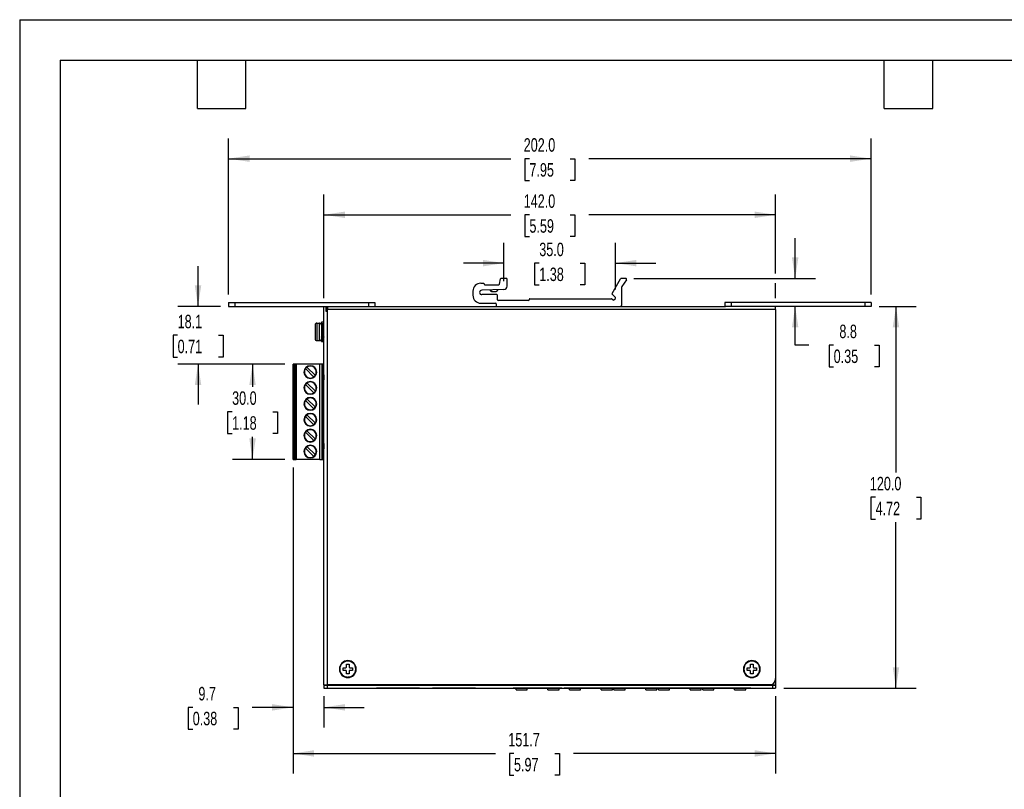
# Model space of a CAD drawing. Header units: millimetres. Extents: x 0 to 559, y 0 to 432.
# Tile 3 of 5: x 0 to 310, y 190 to 432. Entities that reach past the tile are written whole.
import ezdxf

# ---------------------------------------------------------------- set-up
doc = ezdxf.new("R2010")
doc.units = ezdxf.units.MM
doc.header["$LTSCALE"] = 2
doc.layers.add('DIMENSIONS', color=140, linetype='Continuous', lineweight=25)
doc.layers.add('TEXT', color=140, linetype='Continuous', lineweight=25)
doc.styles.add('SLDTEXTSTYLE0', font='TXT', dxfattribs={"width": 0.7})
doc.dimstyles.new('SLDDIMSTYLE0', dxfattribs={"dimtxt": 4.316016, "dimasz": 6.604, "dimexe": 0, "dimexo": 0.0625, "dimgap": 1.079004, "dimtad": 0, "dimtih": 1, "dimtoh": 1, "dimdec": 1, "dimrnd": 1e-09, "dimzin": 4, "dimdsep": 46, "dimtxsty": 'SLDTEXTSTYLE0', "dimsah": 1, "dimcen": 0.09, "dimadec": 0, "dimazin": 1, "dimtfac": 1, "dimtdec": 1, "dimtmove": 0, "dimatfit": 0, "dimfxl": 0, "dimfrac": 2, "dimtolj": 1, "dimtzin": 12, "dimarcsym": 0})
doc.dimstyles.new('SLDDIMSTYLE1', dxfattribs={"dimtxt": 4.316016, "dimasz": 6.604, "dimexe": 0, "dimexo": 0.0625, "dimgap": 1.079004, "dimtad": 0, "dimtih": 1, "dimtoh": 1, "dimdec": 1, "dimrnd": 1e-09, "dimzin": 12, "dimdsep": 46, "dimtxsty": 'SLDTEXTSTYLE0', "dimsah": 1, "dimcen": 0.09, "dimadec": 0, "dimazin": 3, "dimtfac": 1, "dimtdec": 1, "dimtmove": 0, "dimatfit": 0, "dimfxl": 0, "dimfrac": 2, "dimtolj": 1, "dimtzin": 12, "dimarcsym": 0})
doc.dimstyles.new('SLDDIMSTYLE2', dxfattribs={"dimtxt": 4.316016, "dimasz": 6.604, "dimexe": 0, "dimexo": 0.0625, "dimgap": 1.079004, "dimtad": 0, "dimtih": 1, "dimtoh": 1, "dimdec": 1, "dimrnd": 1e-09, "dimzin": 12, "dimdsep": 46, "dimtxsty": 'SLDTEXTSTYLE0', "dimsah": 1, "dimcen": 0.09, "dimadec": 0, "dimazin": 3, "dimtfac": 1, "dimtdec": 1, "dimtofl": 0, "dimtmove": 0, "dimatfit": 3, "dimfxl": 0, "dimfrac": 2, "dimtolj": 1, "dimtzin": 12, "dimarcsym": 0})
doc.dimstyles.new('SLDDIMSTYLE3', dxfattribs={"dimtxt": 4.316016, "dimasz": 6.604, "dimexe": 0, "dimexo": 0.0625, "dimgap": 1.079004, "dimtad": 0, "dimtih": 1, "dimtoh": 1, "dimdec": 1, "dimrnd": 1e-09, "dimzin": 4, "dimdsep": 46, "dimtxsty": 'SLDTEXTSTYLE0', "dimsah": 1, "dimcen": 0.09, "dimadec": 0, "dimazin": 1, "dimtfac": 1, "dimtdec": 1, "dimtofl": 0, "dimtmove": 0, "dimatfit": 3, "dimfxl": 0, "dimfrac": 2, "dimtolj": 1, "dimtzin": 12, "dimarcsym": 0})

# ---------------------------------------------------------------- blocks, each defined once
blk = doc.blocks.new('_D_18')
at = {"layer": 'DIMENSIONS'}
for p, q in [((85.94, 291.01), (85.94, 194.81)), ((237.64, 219.14), (237.64, 194.81)), ((85.94, 201.16), (149.53, 201.16)), ((155.38, 201.16), (153.93, 201.16)), ((153.93, 201.16), (153.93, 194.3)), ((168.21, 201.16), (169.66, 201.16)), ((169.66, 201.16), (169.66, 194.3)), ((237.64, 201.16), (174.06, 201.16)), ((153.93, 194.3), (155.38, 194.3)), ((169.66, 194.3), (168.21, 194.3))]:
    blk.add_line(p, q, dxfattribs=at)
for points in [[(85.94, 201.16), (92.55, 200.15), (92.55, 202.18)], [(237.64, 201.16), (231.04, 202.18), (231.04, 200.15)]]:
    blk.add_solid(points, dxfattribs=at)
at = {"layer": 'DIMENSIONS', "char_height": 4.233, "attachment_point": 1, "style": 'SLDTEXTSTYLE0'}
for s, insert in [('151.7', (153.59, 207.59)), ('5.97', (155.38, 199.76))]:
    blk.add_mtext(s, dxfattribs=dict(at, insert=insert))
blk = doc.blocks.new('_D_19')
at = {"layer": 'DIMENSIONS'}
for p, q in [((85.94, 291.01), (85.94, 209.3)), ((95.64, 219.14), (95.64, 209.3)), ((54.39, 215.65), (52.94, 215.65)), ((52.94, 215.65), (52.94, 208.79)), ((67.21, 215.65), (68.66, 215.65)), ((68.66, 215.65), (68.66, 208.79)), ((85.94, 215.65), (73.06, 215.65)), ((95.64, 215.65), (108.34, 215.65)), ((52.94, 208.79), (54.39, 208.79)), ((68.66, 208.79), (67.21, 208.79))]:
    blk.add_line(p, q, dxfattribs=at)
for points in [[(85.94, 215.65), (79.34, 216.67), (79.34, 214.63)], [(95.64, 215.65), (102.25, 214.63), (102.25, 216.67)]]:
    blk.add_solid(points, dxfattribs=at)
at = {"layer": 'DIMENSIONS', "char_height": 4.233, "attachment_point": 1, "style": 'SLDTEXTSTYLE0'}
for s, insert in [('9.7', (56.18, 222.07)), ('0.38', (54.39, 214.25))]:
    blk.add_mtext(s, dxfattribs=dict(at, insert=insert))
blk = doc.blocks.new('_D_20')
at = {"layer": 'DIMENSIONS'}
for p, q in [((83.4, 323.55), (66.85, 323.55)), ((73.2, 323.55), (73.2, 316.38)), ((66.78, 308.55), (65.33, 308.55)), ((65.33, 308.55), (65.33, 301.69)), ((79.61, 308.55), (81.06, 308.55)), ((81.06, 308.55), (81.06, 301.69)), ((65.33, 301.69), (66.78, 301.69)), ((73.2, 293.55), (73.2, 300.73)), ((81.06, 301.69), (79.61, 301.69)), ((83.4, 293.55), (66.85, 293.55))]:
    blk.add_line(p, q, dxfattribs=at)
for points in [[(73.2, 323.55), (72.18, 316.95), (74.21, 316.95)], [(73.2, 293.55), (74.21, 300.16), (72.18, 300.16)]]:
    blk.add_solid(points, dxfattribs=at)
at = {"layer": 'DIMENSIONS', "char_height": 4.233, "attachment_point": 1, "style": 'SLDTEXTSTYLE0'}
for s, insert in [('30.0', (66.78, 314.98)), ('1.18', (66.78, 307.15))]:
    blk.add_mtext(s, dxfattribs=dict(at, insert=insert))
blk = doc.blocks.new('_D_21')
at = {"layer": 'DIMENSIONS'}
for p, q in [((56.06, 341.68), (56.06, 354.38)), ((63.1, 341.68), (49.71, 341.68)), ((49.65, 332.62), (48.2, 332.62)), ((48.2, 332.62), (48.2, 325.76)), ((62.48, 332.62), (63.93, 332.62)), ((63.93, 332.62), (63.93, 325.76)), ((48.2, 325.76), (49.65, 325.76)), ((63.93, 325.76), (62.48, 325.76)), ((83.4, 323.55), (49.71, 323.55)), ((56.06, 323.55), (56.06, 310.85))]:
    blk.add_line(p, q, dxfattribs=at)
for points in [[(56.06, 341.68), (57.08, 348.28), (55.05, 348.28)], [(56.06, 323.55), (55.05, 316.95), (57.08, 316.95)]]:
    blk.add_solid(points, dxfattribs=at)
at = {"layer": 'DIMENSIONS', "char_height": 4.233, "attachment_point": 1, "style": 'SLDTEXTSTYLE0'}
for s, insert in [('18.1', (49.65, 339.04)), ('0.71', (49.65, 331.21))]:
    blk.add_mtext(s, dxfattribs=dict(at, insert=insert))
blk = doc.blocks.new('_D_22')
at = {"layer": 'DIMENSIONS'}
for p, q in [((65.64, 345.42), (65.64, 394.47)), ((267.64, 345.42), (267.64, 394.47)), ((65.64, 388.12), (154.38, 388.12)), ((160.23, 388.12), (158.78, 388.12)), ((158.78, 388.12), (158.78, 381.26)), ((173.06, 388.12), (174.51, 388.12)), ((174.51, 388.12), (174.51, 381.26)), ((267.64, 388.12), (178.91, 388.12)), ((158.78, 381.26), (160.23, 381.26)), ((174.51, 381.26), (173.06, 381.26))]:
    blk.add_line(p, q, dxfattribs=at)
for points in [[(65.64, 388.12), (72.25, 387.11), (72.25, 389.14)], [(267.64, 388.12), (261.04, 389.14), (261.04, 387.11)]]:
    blk.add_solid(points, dxfattribs=at)
at = {"layer": 'DIMENSIONS', "char_height": 4.233, "attachment_point": 1, "style": 'SLDTEXTSTYLE0'}
for s, insert in [('202.0', (158.44, 394.55)), ('7.95', (160.23, 386.72))]:
    blk.add_mtext(s, dxfattribs=dict(at, insert=insert))
blk = doc.blocks.new('_D_23')
at = {"layer": 'DIMENSIONS'}
for p, q in [((152.23, 349.58), (152.23, 361.64)), ((187.25, 347.04), (187.25, 361.64)), ((152.23, 355.29), (139.53, 355.29)), ((163.33, 355.29), (161.88, 355.29)), ((161.88, 355.29), (161.88, 348.43)), ((176.16, 355.29), (177.61, 355.29)), ((177.61, 355.29), (177.61, 348.43)), ((187.25, 355.29), (199.95, 355.29)), ((161.88, 348.43), (163.33, 348.43)), ((177.61, 348.43), (176.16, 348.43))]:
    blk.add_line(p, q, dxfattribs=at)
for points in [[(152.23, 355.29), (145.63, 356.3), (145.63, 354.27)], [(187.25, 355.29), (193.86, 354.27), (193.86, 356.3)]]:
    blk.add_solid(points, dxfattribs=at)
at = {"layer": 'DIMENSIONS', "char_height": 4.233, "attachment_point": 1, "style": 'SLDTEXTSTYLE0'}
for s, insert in [('35.0', (163.33, 361.71)), ('1.38', (163.33, 353.88))]:
    blk.add_mtext(s, dxfattribs=dict(at, insert=insert))
blk = doc.blocks.new('_D_24')
at = {"layer": 'DIMENSIONS'}
for p, q in [((95.64, 344.22), (95.64, 376.83)), ((237.64, 352), (237.64, 376.83)), ((95.64, 370.48), (154.38, 370.48)), ((160.23, 370.48), (158.78, 370.48)), ((158.78, 370.48), (158.78, 363.62)), ((173.06, 370.48), (174.51, 370.48)), ((174.51, 370.48), (174.51, 363.62)), ((237.64, 370.48), (178.91, 370.48)), ((158.78, 363.62), (160.23, 363.62)), ((174.51, 363.62), (173.06, 363.62)), ((237.64, 344.22), (237.64, 348.95))]:
    blk.add_line(p, q, dxfattribs=at)
for points in [[(95.64, 370.48), (102.25, 369.46), (102.25, 371.49)], [(237.64, 370.48), (231.04, 371.49), (231.04, 369.46)]]:
    blk.add_solid(points, dxfattribs=at)
at = {"layer": 'DIMENSIONS', "char_height": 4.233, "attachment_point": 1, "style": 'SLDTEXTSTYLE0'}
for s, insert in [('142.0', (158.44, 376.9)), ('5.59', (160.23, 369.08))]:
    blk.add_mtext(s, dxfattribs=dict(at, insert=insert))
blk = doc.blocks.new('_D_25')
at = {"layer": 'DIMENSIONS'}
for p, q in [((243.77, 350.48), (243.77, 363.18)), ((193.03, 350.48), (250.12, 350.48)), ((243.77, 329.52), (243.77, 341.68)), ((248.09, 329.52), (243.77, 329.52)), ((255.87, 329.52), (254.42, 329.52)), ((254.42, 329.52), (254.42, 322.66)), ((268.7, 329.52), (270.15, 329.52)), ((270.15, 329.52), (270.15, 322.66)), ((254.42, 322.66), (255.87, 322.66)), ((270.15, 322.66), (268.7, 322.66))]:
    blk.add_line(p, q, dxfattribs=at)
for points in [[(243.77, 350.48), (244.79, 357.08), (242.75, 357.08)], [(243.77, 341.68), (242.75, 335.07), (244.79, 335.07)]]:
    blk.add_solid(points, dxfattribs=at)
at = {"layer": 'DIMENSIONS', "char_height": 4.233, "attachment_point": 1, "style": 'SLDTEXTSTYLE0'}
for s, insert in [('8.8', (257.67, 335.94)), ('0.35', (255.87, 328.12))]:
    blk.add_mtext(s, dxfattribs=dict(at, insert=insert))
blk = doc.blocks.new('_D_26')
at = {"layer": 'DIMENSIONS'}
for p, q in [((270.18, 341.68), (281.81, 341.68)), ((275.46, 341.68), (275.46, 289.5)), ((269.05, 281.68), (267.6, 281.68)), ((267.6, 281.68), (267.6, 274.82)), ((281.87, 281.68), (283.32, 281.68)), ((283.32, 281.68), (283.32, 274.82)), ((267.6, 274.82), (269.05, 274.82)), ((275.46, 221.68), (275.46, 273.85)), ((283.32, 274.82), (281.87, 274.82)), ((240.18, 221.68), (281.81, 221.68))]:
    blk.add_line(p, q, dxfattribs=at)
for points in [[(275.46, 341.68), (274.44, 335.07), (276.48, 335.07)], [(275.46, 221.68), (276.48, 228.28), (274.44, 228.28)]]:
    blk.add_solid(points, dxfattribs=at)
at = {"layer": 'DIMENSIONS', "char_height": 4.233, "attachment_point": 1, "style": 'SLDTEXTSTYLE0'}
for s, insert in [('120.0', (267.25, 288.1)), ('4.72', (269.05, 280.28))]:
    blk.add_mtext(s, dxfattribs=dict(at, insert=insert))

msp = doc.modelspace()

# ---------------------------------------------------------------- linework, layer by layer
at = {"color": 7, "linetype": 'Continuous'}
for q in [(0, 0.01), (558.8, 431.81)]:
    msp.add_line((0, 431.81), q, dxfattribs=at)
for p, q in [((150.83, 348.64), (151.16, 350.32)), ((152.99, 350.48), (151.36, 350.48)), ((153.19, 348.04), (153.19, 350.28)), ((186.2, 345.76), (188.86, 350.38)), ((190.49, 350.48), (189.04, 350.48)), ((190.74, 350.01), (189.33, 347.93)), ((144.99, 348.98), (145.79, 348.98)), ((152.23, 347.04), (145.27, 346.78)), ((145.99, 348.78), (145.99, 348.68)), ((146.19, 348.48), (150.63, 348.48)), ((189.29, 342.18), (189.29, 347.82)), ((142.49, 346.48), (142.49, 345.18)), ((149.99, 345.38), (145.29, 345.38)), ((148.28, 346.43), (148.4, 346.39)), ((148.56, 346.38), (149.61, 346.38)), ((149.77, 346.39), (149.88, 346.43)), ((150.19, 343.78), (150.19, 345.18)), ((159.99, 343.58), (150.39, 343.58)), ((160.19, 343.88), (160.19, 343.78)), ((160.39, 344.08), (186.03, 344.08)), ((186.17, 344.02), (186.48, 343.72)), ((187.25, 344.5), (186.23, 345.52)), ((186.76, 343.72), (187.25, 344.21)), ((65.64, 342.88), (65.64, 341.68)), ((65.64, 342.88), (67.64, 342.88)), ((65.64, 341.68), (67.64, 341.68)), ((67.64, 342.88), (67.64, 341.68)), ((67.64, 342.88), (109.64, 342.88)), ((67.64, 341.68), (109.64, 341.68)), ((95.64, 222.68), (95.64, 341.68)), ((96.29, 341.68), (96.29, 340.23)), ((96.61, 341.68), (96.61, 340.23)), ((96.74, 341.68), (96.74, 340.68)), ((237.64, 340.68), (96.74, 340.68)), ((96.74, 340.23), (96.74, 340.68)), ((109.64, 342.88), (109.64, 341.68)), ((109.64, 342.88), (111.64, 342.88)), ((109.64, 341.68), (111.38, 341.68)), ((111.38, 341.68), (149.99, 341.68)), ((111.64, 342.88), (111.64, 341.68)), ((144.99, 342.68), (149.59, 342.68)), ((149.79, 342.48), (149.79, 341.88)), ((149.99, 341.68), (188.79, 341.68)), ((188.79, 341.68), (221.91, 341.68)), ((221.64, 342.88), (221.64, 341.68)), ((223.64, 342.88), (221.64, 342.88)), ((223.64, 341.68), (221.91, 341.68)), ((223.64, 342.88), (223.64, 341.68)), ((265.64, 342.88), (223.64, 342.88)), ((265.64, 341.68), (223.64, 341.68)), ((237.64, 340.68), (237.64, 341.68)), ((237.64, 340.68), (237.64, 224.68)), ((265.64, 342.88), (265.64, 341.68)), ((267.64, 342.88), (265.64, 342.88)), ((267.64, 341.68), (265.64, 341.68)), ((267.64, 342.88), (267.64, 341.68)), ((96.29, 340.23), (96.64, 340.23)), ((96.64, 340.23), (96.64, 222.68)), ((96.64, 340.23), (96.74, 340.23)), ((92.84, 335.83), (92.84, 331.53)), ((93.44, 336.43), (93.44, 330.93)), ((93.44, 336.43), (94.24, 336.43)), ((94.24, 330.93), (94.24, 336.43)), ((95.64, 336.7), (94.84, 336.7)), ((94.84, 336.7), (94.84, 336.69)), ((95.64, 336.69), (94.84, 336.69)), ((94.84, 336.69), (94.84, 336.32)), ((94.84, 336.32), (95.64, 336.32)), ((94.84, 336.32), (94.84, 336.31)), ((94.84, 336.31), (94.84, 335.98)), ((94.84, 335.98), (94.84, 335.67)), ((94.84, 335.67), (94.84, 335.25)), ((94.84, 335.25), (94.84, 334.38)), ((94.94, 334.38), (94.84, 334.38)), ((94.84, 334.38), (94.84, 334.14)), ((95.54, 336.17), (94.94, 336.17)), ((94.94, 336.17), (94.94, 335.91)), ((94.94, 335.91), (95.54, 335.91)), ((94.94, 335.91), (94.94, 335.75)), ((95.54, 335.75), (94.94, 335.75)), ((94.94, 335.75), (94.94, 335.35)), ((95.54, 335.35), (94.94, 335.35)), ((94.94, 335.35), (94.94, 335.3)), ((94.94, 335.3), (94.94, 334.4)), ((95.54, 335.3), (94.94, 335.3)), ((94.94, 334.4), (94.94, 334.38)), ((94.94, 334.4), (95.54, 334.4)), ((94.94, 334.38), (94.94, 334.28)), ((95.54, 334.28), (94.94, 334.28)), ((94.94, 334.28), (94.94, 334.16)), ((95.54, 335.91), (95.54, 336.17)), ((95.54, 335.75), (95.54, 335.91)), ((95.54, 335.35), (95.54, 335.75)), ((95.54, 335.3), (95.54, 335.35)), ((95.54, 334.4), (95.54, 335.3)), ((95.54, 334.38), (95.54, 334.4)), ((95.64, 334.38), (95.54, 334.38)), ((95.54, 334.28), (95.54, 334.38)), ((95.54, 334.16), (95.54, 334.28)), ((94.84, 334.14), (94.84, 333.22)), ((94.84, 333.22), (94.84, 332.98)), ((94.94, 332.98), (94.84, 332.98)), ((94.84, 332.98), (94.84, 332.11)), ((94.84, 332.11), (94.84, 331.69)), ((94.84, 331.69), (94.84, 331.38)), ((94.84, 331.38), (94.84, 331.12)), ((95.54, 334.16), (94.94, 334.16)), ((94.94, 334.16), (94.94, 333.2)), ((94.94, 333.2), (94.94, 333.08)), ((94.94, 333.2), (95.54, 333.2)), ((94.94, 333.08), (95.54, 333.08)), ((94.94, 333.08), (94.94, 332.98)), ((94.94, 332.98), (94.94, 332.96)), ((95.54, 332.96), (94.94, 332.96)), ((94.94, 332.96), (94.94, 332.06)), ((94.94, 332.06), (95.54, 332.06)), ((94.94, 332.06), (94.94, 332.01)), ((95.54, 332.01), (94.94, 332.01)), ((94.94, 332.01), (94.94, 331.6)), ((94.94, 331.6), (95.54, 331.6)), ((94.94, 331.6), (94.94, 331.45)), ((94.94, 331.45), (94.94, 331.19)), ((95.54, 331.45), (94.94, 331.45)), ((94.94, 331.19), (94.94, 331.12)), ((94.94, 331.19), (95.54, 331.19)), ((95.54, 333.2), (95.54, 334.16)), ((95.54, 333.08), (95.54, 333.2)), ((95.54, 332.98), (95.54, 333.08)), ((95.64, 332.98), (95.54, 332.98)), ((95.54, 332.96), (95.54, 332.98)), ((95.54, 332.06), (95.54, 332.96)), ((95.54, 332.01), (95.54, 332.06)), ((95.54, 331.6), (95.54, 332.01)), ((95.54, 331.45), (95.54, 331.6)), ((95.54, 331.19), (95.54, 331.45)), ((95.54, 331.12), (95.54, 331.19)), ((93.44, 330.93), (94.24, 330.93)), ((94.94, 331.12), (94.84, 331.12)), ((94.84, 331.12), (94.84, 330.76)), ((94.84, 330.66), (94.84, 330.76)), ((94.94, 330.66), (94.84, 330.66)), ((94.94, 331.12), (94.94, 331.04)), ((95.54, 331.04), (94.94, 331.04)), ((94.94, 331.04), (94.94, 330.66)), ((94.94, 330.66), (95.54, 330.66)), ((94.94, 330.66), (94.94, 330.66)), ((95.54, 330.66), (94.94, 330.66)), ((95.54, 331.04), (95.54, 331.12)), ((95.64, 331.12), (95.54, 331.12)), ((95.54, 330.66), (95.54, 331.04)), ((95.54, 330.66), (95.54, 330.66)), ((95.64, 330.66), (95.54, 330.66)), ((85.94, 293.55), (85.94, 323.55)), ((86.14, 323.55), (85.94, 323.55)), ((86.14, 323.55), (86.14, 293.55)), ((86.14, 323.55), (86.24, 323.55)), ((86.24, 323.55), (86.24, 293.55)), ((86.72, 323.55), (86.24, 323.55)), ((86.72, 323.55), (86.72, 293.55)), ((86.75, 323.55), (86.72, 323.55)), ((86.75, 293.55), (86.75, 323.55)), ((86.95, 323.55), (86.75, 323.55)), ((86.95, 323.55), (86.95, 293.55)), ((94.37, 323.55), (86.95, 323.55)), ((92.44, 319.49), (89.81, 322.12)), ((90.31, 322.62), (92.94, 319.99)), ((94.37, 293.55), (94.37, 323.55)), ((94.97, 323.55), (94.37, 323.55)), ((94.97, 323.55), (94.97, 293.55)), ((95.34, 323.55), (94.97, 323.55)), ((95.34, 323.55), (95.34, 320.15)), ((95.64, 323.55), (95.34, 323.55)), ((95.34, 320.15), (95.34, 318.55)), ((95.38, 320.15), (95.34, 320.15)), ((95.38, 318.55), (95.38, 320.15)), ((95.6, 320.15), (95.38, 320.15)), ((95.6, 320.15), (95.6, 318.55)), ((95.64, 320.15), (95.6, 320.15)), ((89.81, 317.12), (92.44, 314.49)), ((90.31, 317.62), (92.94, 314.99)), ((95.34, 318.55), (95.34, 298.55)), ((95.34, 318.55), (95.38, 318.55)), ((95.38, 318.55), (95.6, 318.55)), ((95.6, 318.55), (95.64, 318.55)), ((92.94, 309.99), (90.31, 312.62)), ((89.81, 312.12), (92.44, 309.49)), ((92.44, 304.49), (89.81, 307.12)), ((90.31, 307.62), (92.94, 304.99)), ((92.44, 299.49), (89.81, 302.12)), ((90.31, 302.62), (92.94, 299.99)), ((92.94, 294.99), (90.31, 297.62)), ((95.34, 298.55), (95.34, 296.95)), ((95.38, 298.55), (95.34, 298.55)), ((95.38, 296.95), (95.38, 298.55)), ((95.6, 298.55), (95.38, 298.55)), ((95.6, 298.55), (95.6, 296.95)), ((95.64, 298.55), (95.6, 298.55)), ((89.81, 297.12), (92.44, 294.49)), ((95.34, 296.95), (95.34, 293.55)), ((95.34, 296.95), (95.38, 296.95)), ((95.38, 296.95), (95.6, 296.95)), ((95.6, 296.95), (95.64, 296.95)), ((85.94, 293.55), (86.14, 293.55)), ((86.14, 293.55), (86.24, 293.55)), ((86.24, 293.55), (86.72, 293.55)), ((86.72, 293.55), (86.75, 293.55)), ((86.75, 293.55), (86.95, 293.55)), ((94.37, 293.55), (86.95, 293.55)), ((94.37, 293.55), (94.97, 293.55)), ((94.97, 293.55), (95.34, 293.55)), ((95.34, 293.55), (95.64, 293.55)), ((102.59, 230.27), (102.59, 230.12)), ((102.74, 229.18), (103.54, 229.18)), ((102.74, 228.33), (102.74, 229.18)), ((103.54, 229.18), (103.54, 228.33)), ((229.74, 229.18), (230.54, 229.18)), ((229.74, 228.33), (229.74, 229.18)), ((230.54, 229.18), (230.54, 228.33)), ((101.64, 228.08), (102.49, 228.08)), ((101.64, 227.28), (101.64, 228.08)), ((102.49, 227.28), (101.64, 227.28)), ((102.74, 226.18), (102.74, 227.03)), ((103.54, 226.18), (102.74, 226.18)), ((103.54, 227.03), (103.54, 226.18)), ((103.79, 228.08), (104.64, 228.08)), ((104.64, 227.28), (103.79, 227.28)), ((104.64, 228.08), (104.64, 227.28)), ((228.64, 228.08), (229.49, 228.08)), ((228.64, 227.28), (228.64, 228.08)), ((229.49, 227.28), (228.64, 227.28)), ((229.74, 226.18), (229.74, 227.03)), ((230.54, 226.18), (229.74, 226.18)), ((230.54, 227.03), (230.54, 226.18)), ((230.79, 228.08), (231.64, 228.08)), ((231.64, 227.28), (230.79, 227.28)), ((231.64, 228.08), (231.64, 227.28)), ((102.59, 225.24), (102.59, 225.18)), ((102.99, 225.18), (102.59, 225.18)), ((103.39, 225.05), (102.78, 225.05)), ((104.04, 225.18), (103.3, 225.18)), ((103.39, 225.04), (103.39, 225.18)), ((236.64, 222.68), (236.64, 222.95)), ((237.64, 224.68), (237.64, 222.68)), ((95.64, 222.68), (96.64, 222.68)), ((95.64, 222.58), (95.64, 221.68)), ((95.64, 222.58), (96.64, 222.58)), ((95.64, 221.68), (96.64, 221.68)), ((235.64, 222.68), (96.64, 222.68)), ((96.64, 222.58), (96.64, 221.68)), ((96.64, 222.58), (236.64, 222.58)), ((96.64, 221.68), (236.64, 221.68)), ((97.64, 222.58), (97.64, 222.68)), ((111.33, 222.58), (111.33, 222.68)), ((111.64, 221.65), (111.64, 221.68)), ((111.64, 221.65), (112.14, 221.65)), ((112.14, 221.68), (112.14, 221.65)), ((125.64, 221.65), (112.14, 221.65)), ((125.64, 221.65), (125.64, 221.68)), ((125.64, 221.65), (126.14, 221.65)), ((126.14, 221.68), (126.14, 221.65)), ((126.45, 222.58), (126.45, 222.68)), ((128.95, 222.58), (128.95, 222.68)), ((129.26, 221.65), (129.26, 221.68)), ((129.26, 221.65), (129.76, 221.65)), ((129.76, 221.68), (129.76, 221.65)), ((143.26, 221.65), (129.76, 221.65)), ((143.26, 221.65), (143.26, 221.68)), ((143.26, 221.65), (143.76, 221.65)), ((143.76, 221.68), (143.76, 221.65)), ((144.07, 222.58), (144.07, 222.68)), ((154.91, 222.58), (154.91, 222.68)), ((154.91, 221.66), (154.91, 221.68)), ((154.91, 221.66), (155.11, 221.66)), ((155.11, 222.68), (155.11, 222.58)), ((155.11, 221.68), (155.11, 221.66)), ((157.79, 221.66), (155.11, 221.66)), ((156.04, 221.16), (156.04, 221.66)), ((156.04, 221.16), (159.54, 221.16)), ((157.79, 222.68), (157.79, 222.58)), ((159.79, 221.66), (157.79, 221.66)), ((159.54, 221.16), (159.54, 221.66)), ((159.79, 222.58), (159.79, 222.68)), ((165.79, 221.66), (159.79, 221.66)), ((165.79, 222.68), (165.79, 222.58)), ((167.79, 221.66), (165.79, 221.66)), ((166.04, 221.16), (166.04, 221.66)), ((166.04, 221.16), (169.54, 221.16)), ((167.79, 222.58), (167.79, 222.68)), ((170.46, 221.66), (167.79, 221.66)), ((169.54, 221.16), (169.54, 221.66)), ((170.46, 222.58), (170.46, 222.68)), ((170.46, 221.66), (170.46, 221.68)), ((170.46, 221.66), (170.66, 221.66)), ((170.66, 222.68), (170.66, 222.58)), ((170.66, 221.68), (170.66, 221.66)), ((171, 222.58), (171, 222.68)), ((171, 221.66), (171, 221.68)), ((171, 221.66), (171.2, 221.66)), ((171.2, 222.68), (171.2, 222.58)), ((171.2, 221.68), (171.2, 221.66)), ((229.86, 221.66), (171.2, 221.66)), ((172.82, 221.16), (172.82, 221.66)), ((172.82, 221.16), (176.32, 221.16)), ((176.32, 221.16), (176.32, 221.66)), ((182.82, 221.16), (182.82, 221.66)), ((182.82, 221.16), (186.32, 221.16)), ((186.32, 221.16), (186.32, 221.66)), ((186.79, 221.16), (186.79, 221.66)), ((186.79, 221.16), (190.29, 221.16)), ((190.29, 221.16), (190.29, 221.66)), ((196.79, 221.16), (196.79, 221.66)), ((196.79, 221.16), (200.29, 221.16)), ((200.29, 221.16), (200.29, 221.66)), ((200.76, 221.16), (200.76, 221.66)), ((200.76, 221.16), (204.26, 221.16)), ((204.26, 221.16), (204.26, 221.66)), ((210.76, 221.16), (210.76, 221.66)), ((210.76, 221.16), (214.26, 221.16)), ((214.26, 221.16), (214.26, 221.66)), ((214.73, 221.16), (214.73, 221.66)), ((214.73, 221.16), (218.23, 221.16)), ((218.23, 221.16), (218.23, 221.66)), ((224.73, 221.16), (224.73, 221.66)), ((224.73, 221.16), (228.23, 221.16)), ((228.23, 221.16), (228.23, 221.66)), ((229.86, 222.58), (229.86, 222.68)), ((229.86, 221.66), (229.86, 221.68)), ((229.86, 221.66), (230.06, 221.66)), ((230.06, 222.68), (230.06, 222.58)), ((230.06, 221.68), (230.06, 221.66)), ((236.64, 222.68), (235.64, 222.68)), ((236.64, 222.68), (237.64, 222.68)), ((236.64, 222.68), (236.64, 222.58)), ((236.64, 222.58), (236.64, 221.68)), ((236.64, 222.58), (237.64, 222.58)), ((236.64, 221.68), (237.64, 221.68)), ((237.64, 222.58), (237.64, 221.68))]:
    msp.add_line(p, q)
at = {"flags": 128}
for points in [[(147.87, 346.87), (147.9, 346.78), (148.02, 346.59), (148.02, 346.59)], [(150.19, 346.64), (150.27, 346.78), (150.32, 346.98)], [(94.94, 335.3), (94.93, 335.3), (94.91, 335.29), (94.89, 335.29), (94.87, 335.28), (94.86, 335.28), (94.85, 335.27), (94.85, 335.26), (94.84, 335.25)], [(95.64, 335.25), (95.64, 335.26), (95.64, 335.27), (95.63, 335.28), (95.62, 335.28), (95.6, 335.29), (95.58, 335.29), (95.56, 335.3), (95.54, 335.3)], [(94.94, 332.06), (94.93, 332.06), (94.91, 332.06), (94.89, 332.07), (94.87, 332.07), (94.86, 332.08), (94.85, 332.09), (94.85, 332.1), (94.84, 332.11)], [(95.64, 332.11), (95.64, 332.1), (95.64, 332.09), (95.63, 332.08), (95.62, 332.07), (95.6, 332.07), (95.58, 332.06), (95.56, 332.06), (95.54, 332.06)], [(103.99, 222.68), (104.14, 222.58), (104.15, 222.58)], [(105.63, 222.58), (105.64, 222.58), (105.78, 222.68)]]:
    msp.add_lwpolyline(points, dxfattribs=at)
for centre, radius, start, end in [((151.36, 350.28), 0.2, 90, 168.6901), ((152.99, 350.28), 0.2, 0, 90), ((189.04, 350.28), 0.2, 90, 150), ((190.49, 350.18), 0.3, 325.8066, 90), ((144.99, 346.48), 2.5, 90, 180), ((145.29, 346.08), 0.7, 92.1711, 270), ((145.79, 348.78), 0.2, 0, 90), ((146.19, 348.68), 0.2, 180, 270), ((148.51, 347.08), 0.7, 196.8397, 270), ((148.47, 347), 0.617, 191.9487, 263.1584), ((149.65, 347.08), 0.7, 270, 351.1231), ((149.67, 347.04), 0.657, 278.5112, 354.6316), ((150.63, 348.68), 0.2, 270, 348.6901), ((152.19, 348.04), 1, 272.1711, 0), ((189.49, 347.82), 0.2, 145.8066, 180), ((144.99, 345.18), 2.5, 180, 270), ((149.99, 345.18), 0.2, 0, 90), ((150.39, 343.78), 0.2, 180, 270), ((159.99, 343.78), 0.2, 270, 0), ((160.39, 343.88), 0.2, 90, 180), ((186.03, 343.88), 0.2, 45, 90), ((186.37, 345.66), 0.2, 150, 225), ((186.62, 343.86), 0.2, 225, 315), ((187.11, 344.35), 0.2, 315, 45), ((149.59, 342.48), 0.2, 0, 90), ((149.99, 341.88), 0.2, 180, 270), ((188.79, 342.18), 0.5, 270, 360), ((93.44, 335.83), 0.6, 90, 180), ((94.24, 335.83), 0.6, 0, 90), ((95.05, 336.35), 0.208, 190.6809, 239.8479), ((94.93, 336), 0.0893, 191.4218, 278.0495), ((94.94, 335.66), 0.0927, 85.1841, 174.1938), ((94.94, 335.25), 0.1, 90, 180), ((94.92, 334.28), 0.127, 79.2612, 127.0068), ((94.94, 334.38), 0.1, 180, 270), ((95.44, 336.34), 0.205, 299.7647, 349.7066), ((95.56, 336), 0.0893, 261.9505, 348.5782), ((95.55, 335.66), 0.0927, 5.8062, 94.8159), ((95.54, 335.25), 0.1, 0, 90), ((95.57, 334.28), 0.127, 52.9932, 100.7388), ((95.54, 334.38), 0.1, 270, 0), ((93.44, 331.53), 0.6, 180, 270), ((94.24, 331.53), 0.6, 270, 0), ((94.92, 334.02), 0.146, 80.5358, 121.2353), ((94.92, 333.34), 0.146, 238.7647, 279.4642), ((94.94, 332.98), 0.1, 90, 180), ((94.92, 333.08), 0.127, 232.9932, 280.7388), ((94.94, 332.11), 0.1, 180, 270), ((94.94, 331.7), 0.0927, 185.8062, 274.8159), ((94.93, 331.36), 0.0893, 81.9505, 168.5782), ((94.93, 331.1), 0.0893, 81.9505, 168.5782), ((95.57, 334.02), 0.146, 58.7647, 99.4642), ((95.57, 333.34), 0.146, 260.5358, 301.2353), ((95.54, 332.98), 0.1, 0, 90), ((95.57, 333.08), 0.127, 259.2612, 307.0068), ((95.54, 332.11), 0.1, 270, 0), ((95.55, 331.7), 0.0927, 265.1841, 354.1938), ((95.56, 331.36), 0.0893, 11.4218, 98.0495), ((95.56, 331.1), 0.0893, 11.4218, 98.0495), ((94.94, 331.13), 0.0935, 184.9126, 274.1869), ((94.94, 330.76), 0.0986, 180.813, 270.7906), ((92.31, 333.22), 3.6, 314.7468, 315.6478), ((95.55, 331.13), 0.0935, 265.8131, 355.0874), ((95.55, 330.76), 0.0986, 269.2094, 359.187), ((93.05, 328.09), 3.66, 44.7466, 45.4177), ((91.37, 321.05), 2, 0, 180), ((91.37, 321.05), 1.89, 145.6635, 225), ((91.37, 321.05), 1.89, 124.3365, 145.6635), ((91.37, 321.05), 1.89, 45, 124.3365), ((91.37, 321.05), 1.89, 325.6635, 45), ((91.37, 321.05), 2, 180, 0), ((91.37, 321.05), 1.89, 225, 304.3365), ((91.37, 321.05), 1.89, 304.3365, 325.6635), ((91.37, 316.05), 2, 0, 180), ((91.37, 316.05), 2, 180, 0), ((91.37, 316.05), 1.89, 145.6635, 225), ((91.37, 316.05), 1.89, 124.3365, 145.6635), ((91.37, 316.05), 1.89, 45, 124.3365), ((91.37, 316.05), 1.89, 325.6635, 45), ((91.37, 311.05), 2, 0, 180), ((91.37, 311.05), 1.89, 124.3365, 145.6635), ((91.37, 316.05), 1.89, 225, 304.3365), ((91.37, 311.05), 1.89, 45, 124.3365), ((91.37, 316.05), 1.89, 304.3365, 325.6635), ((91.37, 311.05), 2, 180, 0), ((91.37, 311.05), 1.89, 145.6635, 225), ((91.37, 311.05), 1.89, 225, 304.3365), ((91.37, 311.05), 1.89, 304.3365, 325.6635), ((91.37, 311.05), 1.89, 325.6635, 45), ((91.37, 306.05), 2, 0, 180), ((91.37, 306.05), 1.89, 145.6635, 225), ((91.37, 306.05), 1.89, 124.3365, 145.6635), ((91.37, 306.05), 1.89, 45, 124.3365), ((91.37, 306.05), 1.89, 325.6635, 45), ((91.37, 306.05), 2, 180, 0), ((91.37, 306.05), 1.89, 225, 304.3365), ((91.37, 306.05), 1.89, 304.3365, 325.6635), ((91.37, 301.05), 2, 0, 180), ((91.37, 301.05), 2, 180, 0), ((91.37, 301.05), 1.89, 145.6635, 225), ((91.37, 301.05), 1.89, 124.3365, 145.6635), ((91.37, 301.05), 1.89, 45, 124.3365), ((91.37, 301.05), 1.89, 325.6635, 45), ((91.37, 296.05), 2, 0, 180), ((91.37, 296.05), 1.89, 124.3365, 145.6635), ((91.37, 301.05), 1.89, 225, 304.3365), ((91.37, 296.05), 1.89, 45, 124.3365), ((91.37, 301.05), 1.89, 304.3365, 325.6635), ((91.37, 296.05), 1.89, 325.6635, 45), ((91.37, 296.05), 2, 180, 0), ((91.37, 296.05), 1.89, 145.6635, 225), ((91.37, 296.05), 1.89, 225, 304.3365), ((91.37, 296.05), 1.89, 304.3365, 325.6635), ((103.14, 227.68), 2.65, 90, 270), ((103.14, 227.68), 2.5, 0, 180), ((103.14, 227.68), 2.65, 270, 90), ((230.14, 227.68), 2.65, 90, 270), ((230.14, 227.68), 2.5, 0, 180), ((230.14, 227.68), 2.65, 270, 90), ((103.14, 227.68), 2.5, 180, 0), ((102.49, 228.33), 0.25, 270, 0), ((102.49, 227.03), 0.25, 0, 90), ((103.79, 228.33), 0.25, 180, 270), ((103.79, 227.03), 0.25, 90, 180), ((230.14, 227.68), 2.5, 180, 0), ((229.49, 228.33), 0.25, 270, 0), ((229.49, 227.03), 0.25, 0, 90), ((230.79, 228.33), 0.25, 180, 270), ((230.79, 227.03), 0.25, 90, 180), ((235.64, 224.68), 2, 270, 0)]:
    msp.add_arc(centre, radius, start, end)
at = {"layer": 'TEXT'}
for p, q in [((12.7, 419.1), (546.1, 419.1)), ((12.7, 419.1), (12.7, 12.7)), ((55.88, 403.86), (55.88, 419.1)), ((71.12, 403.86), (71.12, 419.1)), ((271.78, 403.86), (271.78, 419.1)), ((287.02, 403.86), (287.02, 419.1)), ((55.88, 403.86), (71.12, 403.86)), ((271.78, 403.86), (287.02, 403.86))]:
    msp.add_line(p, q, dxfattribs=at)

# ---------------------------------------------------------------- dimensions: what is measured, and where the dimension line sits
at = {"layer": 'DIMENSIONS'}
for base, p1, p2, dimstyle, picture, middle in [((267.64, 388.12), (65.64, 342.88), (267.64, 342.88), 'SLDDIMSTYLE3', '_D_22', (166.64, 388.12)), ((237.64, 370.48), (95.64, 341.68), (237.64, 341.68), 'SLDDIMSTYLE3', '_D_24', (166.64, 370.48)), ((187.25, 355.29), (152.23, 347.04), (187.25, 344.5), 'SLDDIMSTYLE0', '_D_23', (169.74, 355.29)), ((85.94, 215.65), (95.64, 221.68), (85.94, 293.55), 'SLDDIMSTYLE1', '_D_19', (60.8, 215.65)), ((85.94, 201.16), (237.64, 221.68), (85.94, 293.55), 'SLDDIMSTYLE2', '_D_18', (161.79, 201.16))]:
    dim = msp.add_linear_dim(base=base, p1=p1, p2=p2, dimstyle=dimstyle, dxfattribs=at)
    dim.commit()
    dim.dimension.update_dxf_attribs({"geometry": picture, "text_midpoint": middle, "dimtype": 160})
for base, p1, p2, dimstyle, picture, middle in [((243.77, 341.68), (190.49, 350.48), (267.64, 341.68), 'SLDDIMSTYLE1', '_D_25', (243.77, 329.52)), ((56.06, 341.68), (85.94, 323.55), (65.64, 341.68), 'SLDDIMSTYLE1', '_D_21', (56.06, 332.62)), ((275.46, 221.68), (267.64, 341.68), (237.64, 221.68), 'SLDDIMSTYLE3', '_D_26', (275.46, 281.68)), ((73.2, 293.55), (85.94, 323.55), (85.94, 293.55), 'SLDDIMSTYLE3', '_D_20', (73.2, 308.55))]:
    dim = msp.add_linear_dim(base=base, p1=p1, p2=p2, angle=90, dimstyle=dimstyle, dxfattribs=at)
    dim.commit()
    dim.dimension.update_dxf_attribs({"geometry": picture, "text_midpoint": middle, "dimtype": 160})

doc.saveas('drawing.dxf')
